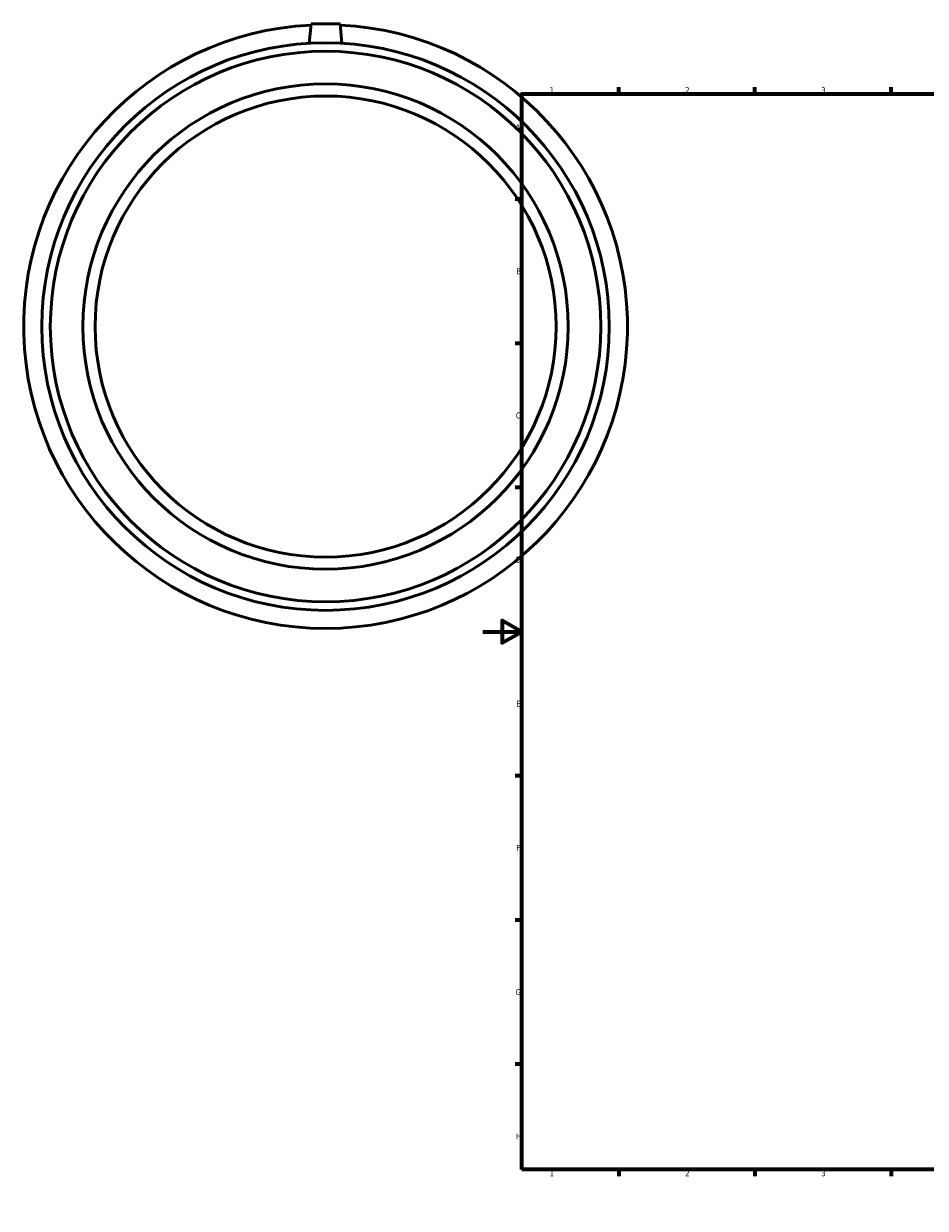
# Model space of a CAD drawing. Header units: millimetres. Extents: x -237 to 1123, y -288 to 1210.
# Tile 1 of 4: x -237 to 228, y 0 to 610. Entities that reach past the tile are written whole.
import ezdxf

# ---------------------------------------------------------------- set-up
doc = ezdxf.new("R2010")
doc.units = ezdxf.units.MM
doc.layers.add('Border (ANSI)', color=7, linetype='Continuous', lineweight=70)
doc.layers.add('Visible (ANSI)', color=7, linetype='Continuous', lineweight=50)
doc.styles.add('Note Text (ANSI)', font='tahoma.ttf')

# ---------------------------------------------------------------- blocks, each defined once
blk = doc.blocks.new('Borders Default Border')
at = {"layer": 'Border (ANSI)'}
for p, q in [((70.08, 574), (70.08, 577.45)), ((140.17, 574), (140.17, 577.45)), ((210.25, 574), (210.25, 577.45)), ((280.33, 574), (280.33, 577.45)), ((350.42, 574), (350.42, 577.45)), ((490.58, 574), (490.58, 577.45)), ((560.67, 574), (560.67, 577.45)), ((630.75, 574), (630.75, 577.45)), ((700.83, 574), (700.83, 577.45)), ((770.92, 574), (770.92, 577.45)), ((20, 519.75), (16.55, 519.75)), ((821, 519.75), (824.45, 519.75)), ((20, 445.5), (16.55, 445.5)), ((821, 445.5), (824.45, 445.5)), ((20, 371.25), (16.55, 371.25)), ((821, 371.25), (824.45, 371.25)), ((20, 222.75), (16.55, 222.75)), ((821, 222.75), (824.45, 222.75)), ((20, 148.5), (16.55, 148.5)), ((821, 148.5), (824.45, 148.5)), ((20, 74.25), (16.55, 74.25)), ((821, 74.25), (824.45, 74.25)), ((70.08, 20), (70.08, 16.55)), ((140.17, 20), (140.17, 16.55)), ((210.25, 20), (210.25, 16.55)), ((280.33, 20), (280.33, 16.55)), ((350.42, 20), (350.42, 16.55)), ((490.58, 20), (490.58, 16.55)), ((560.67, 20), (560.67, 16.55)), ((630.75, 20), (630.75, 16.55)), ((700.83, 20), (700.83, 16.55)), ((770.92, 20), (770.92, 16.55))]:
    blk.add_line(p, q, dxfattribs=at)
at = {"layer": 'Border (ANSI)', "flags": 128}
for points in [[(420.5, 594), (420.5, 574), (414.73, 584), (426.27, 584), (420.5, 574)], [(20, 20), (20, 574), (821, 574), (821, 20), (20, 20)], [(0, 297), (20, 297), (10, 302.77), (10, 291.23), (20, 297)], [(841, 297), (821, 297), (831, 302.77), (831, 291.23), (821, 297)], [(420.5, 0), (420.5, 20), (414.73, 10), (426.27, 10), (420.5, 20)]]:
    blk.add_lwpolyline(points, dxfattribs=at)
at = {"layer": 'Border (ANSI)', "color": 230, "true_color": 0xff0080, "attachment_point": 7, "style": 'Note Text (ANSI)'}
for s, insert, char_height in [('1', (34.35, 574.4), 3.05), ('2', (104.2, 574.4), 3.05), ('3', (174.26, 574.34), 3.05), ('4', (244.23, 574.4), 3.05), ('5', (314.48, 574.34), 3.05), ('6', (384.49, 574.34), 3.05), ('7', (454.6, 574.4), 3.05), ('8', (524.63, 574.33), 3.05), ('9', (594.7, 574.34), 3.05), ('10', (663.96, 574.34), 3.048), ('11', (734.04, 574.4), 3.048), ('12', (804.13, 574.4), 3.048), ('A', (16.78, 555.35), 3.05), ('A', (821.63, 555.35), 3.05), ('B', (17.15, 481.1), 3.05), ('B', (821.99, 481.1), 3.05), ('C', (16.95, 406.8), 3.05), ('C', (821.8, 406.8), 3.05), ('D', (16.96, 332.6), 3.05), ('D', (821.81, 332.6), 3.05), ('E', (17.21, 258.35), 3.05), ('E', (822.05, 258.35), 3.05), ('F', (17.29, 184.1), 3.05), ('F', (822.14, 184.1), 3.05), ('G', (16.81, 109.79), 3.05), ('G', (821.66, 109.79), 3.05), ('H', (16.97, 35.6), 3.05), ('H', (821.81, 35.6), 3.05), ('1', (34.35, 16.55), 3.05), ('2', (104.2, 16.55), 3.05), ('3', (174.26, 16.49), 3.05), ('4', (244.23, 16.55), 3.05), ('5', (314.48, 16.49), 3.05), ('6', (384.49, 16.49), 3.05), ('7', (454.6, 16.55), 3.05), ('8', (524.63, 16.48), 3.05), ('9', (594.7, 16.49), 3.05), ('10', (663.96, 16.49), 3.048), ('11', (734.04, 16.55), 3.048), ('12', (804.13, 16.55), 3.048)]:
    blk.add_mtext(s, dxfattribs=dict(at, insert=insert, char_height=char_height))

msp = doc.modelspace()

# ---------------------------------------------------------------- linework, layer by layer
at = {"layer": 'Visible (ANSI)'}
for p, q in [((-88.541, 610.177), (-89.423, 600.107)), ((-73.541, 610.177), (-88.541, 610.177)), ((-73.541, 610.177), (-72.66, 600.107))]:
    msp.add_line(p, q, dxfattribs=at)
for radius in [146.17, 141.785, 125, 118.75]:
    msp.add_circle((-81.041, 454.177), radius, dxfattribs=at)
msp.add_arc((-81.041, 454.177), 155.5, 92.786606, 87.213394, dxfattribs=at)

# ---------------------------------------------------------------- block references
msp.add_blockref('Borders Default Border', (0, 0))

doc.saveas('drawing.dxf')
